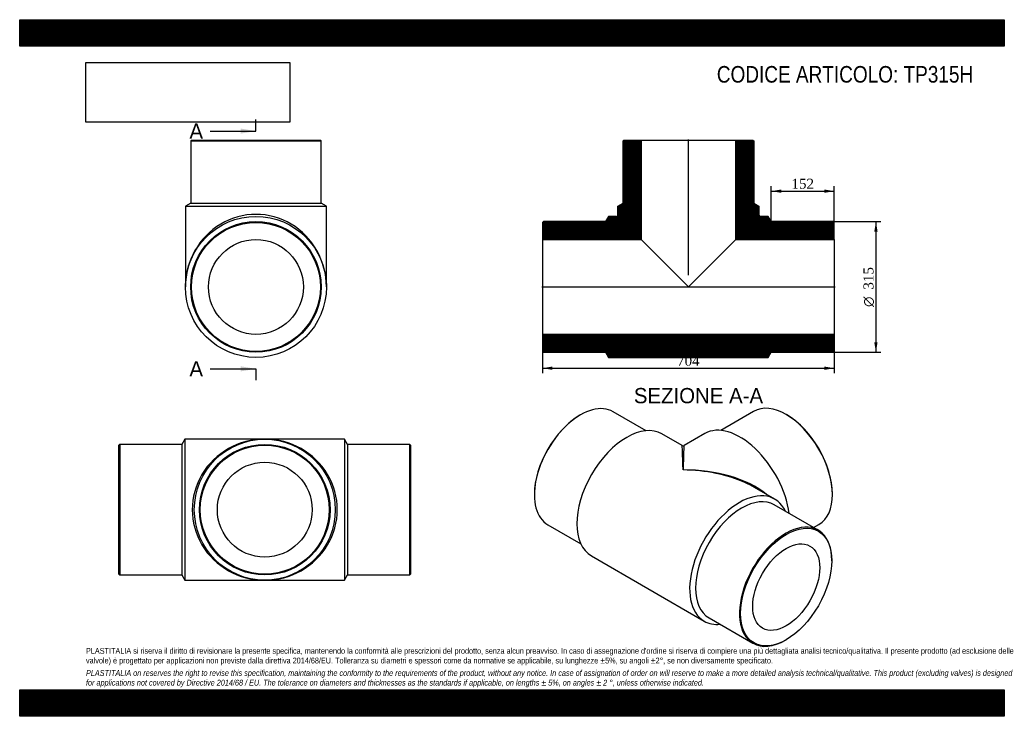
# Model space of a CAD drawing. Header units: millimetres. Extents: x 0 to 2376, y 0 to 1680.
import ezdxf
from ezdxf.enums import TextEntityAlignment as Align
from ezdxf.lldxf.tags import DXFTag

# ---------------------------------------------------------------- set-up
doc = ezdxf.new("R2010")
doc.units = ezdxf.units.MM
doc.header["$LTSCALE"] = 8
for name, color, linetype in [('Default', 7, 'Continuous'), ('DV4_Default', 7, 'Continuous'), ('TP315H', 7, 'Continuous')]:
    doc.layers.add(name, color=color, linetype=linetype)
doc.styles.add('SEACAD_Solid_Edge_ANSI', font='seans.ttf')
doc.styles.add('SEACAD_Solid_Edge_ANSI1_Symbols', font='semeca1.ttf')
doc.styles.add('SEACAD_Times_New_Roman', font='times.ttf')
tags = doc.linetypes.add('CENTER2', pattern=[28.575, 19.05, -3.175, 3.175, -3.175]).pattern_tags.tags
tags[10:11] = [DXFTag(74, 4), DXFTag(75, 0), DXFTag(340, '0'), DXFTag(46, 0.0), DXFTag(50, 0.0), DXFTag(44, 0.0), DXFTag(45, 0.0)]
tags[8:9] = [DXFTag(74, 4), DXFTag(75, 0), DXFTag(340, '0'), DXFTag(46, 0.0), DXFTag(50, 0.0), DXFTag(44, 0.0), DXFTag(45, 0.0)]
tags[6:7] = [DXFTag(74, 4), DXFTag(75, 0), DXFTag(340, '0'), DXFTag(46, 0.0), DXFTag(50, 0.0), DXFTag(44, 0.0), DXFTag(45, 0.0)]
tags[4:5] = [DXFTag(74, 4), DXFTag(75, 0), DXFTag(340, '0'), DXFTag(46, 0.0), DXFTag(50, 0.0), DXFTag(44, 0.0), DXFTag(45, 0.0)]
doc.dimstyles.new('ANSImm', dxfattribs={"dimtxt": 24, "dimasz": 24, "dimexe": 12, "dimexo": 0, "dimgap": 6, "dimtad": 1, "dimdsep": 46, "dimtxsty": 'SEACAD_Times_New_Roman', "dimblk1": '_SE_FILLED', "dimblk2": '_SE_FILLED', "dimsah": 1, "dimcen": 12, "dimazin": 0, "dimtfac": 0.85, "dimtdec": 3, "dimtofl": 0, "dimtmove": 0, "dimatfit": 3, "dimfxl": 1, "dimarcsym": 0})
picture_1 = doc.add_image_def('image1.jpg', size_in_pixel=(4302, 1260))

# ---------------------------------------------------------------- blocks, each defined once
blk = doc.blocks.new('SE')
at = {"layer": 'TP315H', "color": 7, "linetype": 'Continuous'}
for p, q in [((398.9, 668.3), (391.4, 655.8)), ((398.9, 668.3), (398.9, 328.3)), ((591.4, 668.3), (398.9, 668.3)), ((783.9, 668.3), (591.4, 668.3)), ((783.9, 668.3), (783.9, 328.3)), ((791.4, 655.8), (783.9, 668.3)), ((241.4, 655.8), (239.4, 653.8)), ((239.4, 342.8), (239.4, 653.8)), ((241.4, 655.8), (241.4, 340.8)), ((391.4, 655.8), (241.4, 655.8)), ((391.4, 655.8), (391.4, 340.8)), ((791.4, 655.8), (791.4, 340.8)), ((941.4, 655.8), (791.4, 655.8)), ((941.4, 340.8), (941.4, 655.8)), ((943.4, 653.8), (941.4, 655.8)), ((943.4, 653.8), (943.4, 342.8)), ((239.4, 342.8), (241.4, 340.8)), ((241.4, 340.8), (391.4, 340.8)), ((391.4, 340.8), (398.9, 328.3)), ((783.9, 328.3), (791.4, 340.8)), ((791.4, 340.8), (941.4, 340.8)), ((941.4, 340.8), (943.4, 342.8)), ((398.9, 328.3), (591.4, 328.3)), ((591.4, 328.3), (783.9, 328.3))]:
    blk.add_line(p, q, dxfattribs=at)
for radius in [170, 157.5, 155.5, 114.4]:
    blk.add_circle((591.4, 498.3), radius, dxfattribs=at)
for major_axis in [(175, 0), (-175, 0)]:
    blk.add_ellipse((591.4, 498.3), major_axis=major_axis, ratio=0.971429, start_param=1.570796, end_param=4.712389, dxfattribs=at)
blk = doc.blocks.new('SE1')
at = {"layer": 'TP315H', "color": 7, "linetype": 'Continuous'}
for p, q in [((1353.3, 726.8), (1351.9, 725.9)), ((1511.4, 688.7), (1432.1, 734.6)), ((1770.9, 735.4), (1691.6, 689.5)), ((1851.1, 726.8), (1849.7, 727.6)), ((1598.3, 653), (1549.7, 681.1)), ((1653.3, 681.9), (1603.3, 653)), ((1821.9, 523.9), (1773.3, 552)), ((1241.9, 535.5), (1241.9, 533.9)), ((1961.1, 534.7), (1961.1, 536.3)), ((1927, 448.8), (1821, 510)), ((1274.6, 461.8), (1353.9, 415.9)), ((1915.8, 455.3), (1928.4, 462.6)), ((1379.7, 386.6), (1651.9, 229.5)), ((1959.6, 375.1), (1959.6, 376.7)), ((1663.5, 237.2), (1769.5, 176)), ((1848.3, 183.8), (1849.7, 184.6))]:
    blk.add_line(p, q, dxfattribs=at)
blk.add_arc((1600.8, 657.3), 5, 240.1258, 299.6098, dxfattribs=at)
for centre, major_axis, ratio, start_param, end_param in [((1353.3, 598.2), (78.7, 136.4), 0.57735, 0, 3.141593), ((1849.7, 599), (-78.8, 136.4), 0.57735, 3.141593, 6.283185), ((1351.9, 599), (-77.7, -134.7), 0.57735, 3.926991, 5.497787), ((1851.1, 599.8), (77.8, -134.7), 0.57735, 0.785398, 2.356194), ((1464.7, 533.9), (-85, -147.2), 0.57735, 3.141593, 6.283185), ((1738.3, 534.7), (-85, 147.2), 0.57735, 4.093874, 6.283185), ((1600.8, 455.3), (2.5, -197.7), 0.012548, 2.348736, 3.134134), ((1600.8, 455.3), (-2.5, -197.7), 0.012548, 3.149052, 3.93445), ((1600.8, 455.3), (-243.9, -3), 0.568924, 3.734394, 4.70535), ((1600.8, 455.3), (-243.9, 3), 0.568924, 4.06064, 4.719428), ((1600.8, 455.3), (-243.9, 3), 0.568924, 3.93403, 4.06064), ((1736.9, 376.7), (-85, -147.2), 0.57735, 2.755721, 6.283185), ((1742.2, 373.6), (-78.7, -136.4), 0.57735, 3.141593, 6.283185), ((1848.3, 312.4), (-78.7, -136.4), 0.57735, 2.356194, 6.283185), ((1736.9, 376.7), (-85, -147.2), 0.57735, 0, 0.385872), ((1848.3, 312.4), (-78.7, -136.4), 0.57735, 0, 0.785398)]:
    blk.add_ellipse(centre, major_axis=major_axis, ratio=ratio, start_param=start_param, end_param=end_param, dxfattribs=at)
for major_axis in [(77.7, 134.7), (-57.2, -99.1)]:
    blk.add_ellipse((1849.7, 311.6), major_axis=major_axis, ratio=0.57735, dxfattribs=at)
blk = doc.blocks.new('SE2')
at = {"layer": 'TP315H', "color": 7, "linetype": 'Continuous'}
for p, q in [((414.6, 1389.5), (412.6, 1387.5)), ((412.6, 1387.5), (727.6, 1387.5)), ((412.6, 1387.5), (412.6, 1237.5)), ((414.6, 1389.5), (725.6, 1389.5)), ((727.6, 1387.5), (725.6, 1389.5)), ((727.6, 1237.5), (727.6, 1387.5)), ((412.6, 1237.5), (400.1, 1230)), ((412.6, 1237.5), (727.6, 1237.5)), ((740.1, 1230), (727.6, 1237.5)), ((400.1, 1230), (740.1, 1230)), ((400.1, 1230), (400.1, 1035.5)), ((740.1, 1035.5), (740.1, 1230))]:
    blk.add_line(p, q, dxfattribs=at)
for radius in [170, 157.5, 155.5, 114.4]:
    blk.add_circle((570.1, 1035.5), radius, dxfattribs=at)
blk.add_ellipse((570.1, 1035.5), major_axis=(0, -175), ratio=0.971429, start_param=1.570796, end_param=4.712389, dxfattribs=at)
blk = doc.blocks.new('SE4')
at = {"color": 7, "linetype": 'Continuous', "style": 'SEACAD_Solid_Edge_ANSI'}
blk.add_text('A', height=36.8, dxfattribs=at).set_placement((409.6, 1429.8), align=Align.TOP_LEFT)
blk = doc.blocks.new('SE5')
at = {"color": 7, "linetype": 'Continuous', "style": 'SEACAD_Solid_Edge_ANSI'}
blk.add_text('A', height=36.8, dxfattribs=at).set_placement((409.6, 856.4), align=Align.TOP_LEFT)
blk = doc.blocks.new('SEANNOT_GROUP')
at = {"linetype": 'Continuous'}
blk.add_hatch(color=7, dxfattribs=at).paths.add_polyline_path([(533.3, 1405.3), (570.1, 1411.4), (533.3, 1417.5)])
at = {"color": 7, "linetype": 'Continuous'}
blk.add_lwpolyline([(459.7, 1411.4), (570.1, 1411.4)], dxfattribs=at)
blk = doc.blocks.new('SEANNOT_GROUP1')
at = {"linetype": 'Continuous'}
blk.add_hatch(color=7, dxfattribs=at).paths.add_polyline_path([(533.3, 831.9), (570.1, 838), (533.3, 844.2)])
at = {"color": 7, "linetype": 'Continuous'}
blk.add_lwpolyline([(459.7, 838), (570.1, 838)], dxfattribs=at)
blk = doc.blocks.new('SE3')
at = {"layer": 'Default', "color": 7, "linetype": 'CENTER2'}
for p, q in [((570.1, 1411.4), (570.1, 1439)), ((570.1, 838), (570.1, 810.4))]:
    blk.add_line(p, q, dxfattribs=at)
at = {"layer": 'Default', "color": 7, "linetype": 'CENTER2', "const_width": 0.0001}
blk.add_lwpolyline([(570.1, 1411.4), (570.1, 838)], dxfattribs=at)
at = {"layer": 'Default'}
for name in ['SE4', 'SEANNOT_GROUP', 'SE5', 'SEANNOT_GROUP1']:
    blk.add_blockref(name, (0, 0), dxfattribs=at)
blk = doc.blocks.new('SE6')
at = {"layer": 'TP315H', "linetype": 'Continuous'}
h = blk.add_hatch(dxfattribs=at)
h.set_pattern_fill('LINE', scale=0.629921, angle=45, style=0)
edge = h.paths.add_edge_path()
edge.add_line((1456.2, 1237.5), (1443.7, 1230))
edge.add_line((1443.7, 1230), (1443.7, 1210.5))
edge.add_arc((1438.7, 1210.5), 5, 270, 360, ccw=False)
edge.add_line((1438.7, 1205.5), (1421.2, 1205.5))
edge.add_line((1421.2, 1205.5), (1413.7, 1193))
edge.add_line((1413.7, 1193), (1263.7, 1193))
edge.add_line((1263.7, 1193), (1261.7, 1191))
edge.add_line((1261.7, 1191), (1261.7, 1149.9))
edge.add_line((1261.7, 1149.9), (1499.3, 1149.9))
edge.add_line((1499.3, 1149.9), (1499.3, 1389.5))
edge.add_line((1499.3, 1389.5), (1458.2, 1389.5))
edge.add_line((1458.2, 1389.5), (1456.2, 1387.5))
edge.add_line((1456.2, 1387.5), (1456.2, 1237.5))
h = blk.add_hatch(dxfattribs=at)
h.set_pattern_fill('LINE', scale=0.629921, angle=45, style=0)
edge = h.paths.add_edge_path()
edge.add_line((1771.2, 1237.5), (1771.2, 1387.5))
edge.add_line((1771.2, 1387.5), (1769.2, 1389.5))
edge.add_line((1769.2, 1389.5), (1728.1, 1389.5))
edge.add_line((1728.1, 1389.5), (1728.1, 1149.9))
edge.add_line((1728.1, 1149.9), (1965.7, 1149.9))
edge.add_line((1965.7, 1149.9), (1965.7, 1191))
edge.add_line((1965.7, 1191), (1963.7, 1193))
edge.add_line((1963.7, 1193), (1813.7, 1193))
edge.add_line((1813.7, 1193), (1806.2, 1205.5))
edge.add_line((1806.2, 1205.5), (1788.7, 1205.5))
edge.add_arc((1788.7, 1210.5), 5, 180, 270, ccw=False)
edge.add_line((1783.7, 1210.5), (1783.7, 1230))
edge.add_line((1783.7, 1230), (1771.2, 1237.5))
h = blk.add_hatch(dxfattribs=at)
h.set_pattern_fill('LINE', scale=0.629921, angle=45, style=0)
h.paths.add_polyline_path([(1965.7, 880), (1965.7, 921.1), (1261.7, 921.1), (1261.7, 880), (1263.7, 878), (1413.7, 878), (1421.2, 865.5), (1806.2, 865.5), (1813.7, 878), (1963.7, 878)])
at = {"layer": 'DV4_Default', "color": 7, "linetype": 'CENTER2'}
for p, q in [((1613.7, 1063.7), (1613.7, 1391.2)), ((1260, 1035.5), (1967.5, 1035.5))]:
    blk.add_line(p, q, dxfattribs=at)
at = {"layer": 'TP315H', "color": 7, "linetype": 'Continuous'}
for p, q in [((1456.2, 1387.5), (1458.2, 1389.5)), ((1456.2, 1237.5), (1456.2, 1387.5)), ((1458.2, 1389.5), (1499.3, 1389.5)), ((1499.3, 1389.5), (1728.1, 1389.5)), ((1499.3, 1389.5), (1499.3, 1149.9)), ((1728.1, 1389.5), (1769.2, 1389.5)), ((1728.1, 1149.9), (1728.1, 1389.5)), ((1769.2, 1389.5), (1771.2, 1387.5)), ((1771.2, 1387.5), (1771.2, 1237.5)), ((1443.7, 1230), (1456.2, 1237.5)), ((1771.2, 1237.5), (1783.7, 1230)), ((1443.7, 1210.5), (1443.7, 1230)), ((1783.7, 1230), (1783.7, 1210.5)), ((1261.7, 1191), (1263.7, 1193)), ((1261.7, 1191), (1261.7, 1149.9)), ((1413.7, 1193), (1263.7, 1193)), ((1421.2, 1205.5), (1413.7, 1193)), ((1438.7, 1205.5), (1421.2, 1205.5)), ((1806.2, 1205.5), (1788.7, 1205.5)), ((1813.7, 1193), (1806.2, 1205.5)), ((1963.7, 1193), (1813.7, 1193)), ((1963.7, 1193), (1965.7, 1191)), ((1965.7, 1149.9), (1965.7, 1191)), ((1261.7, 1149.9), (1261.7, 921.1)), ((1261.7, 1149.9), (1499.3, 1149.9)), ((1499.3, 1149.9), (1613.7, 1035.5)), ((1613.7, 1035.5), (1728.1, 1149.9)), ((1728.1, 1149.9), (1965.7, 1149.9)), ((1965.7, 1149.9), (1965.7, 921.1)), ((1965.7, 921.1), (1261.7, 921.1)), ((1261.7, 921.1), (1261.7, 880)), ((1965.7, 880), (1965.7, 921.1)), ((1263.7, 878), (1261.7, 880)), ((1965.7, 880), (1963.7, 878)), ((1263.7, 878), (1413.7, 878)), ((1413.7, 878), (1421.2, 865.5)), ((1421.2, 865.5), (1806.2, 865.5)), ((1806.2, 865.5), (1813.7, 878)), ((1813.7, 878), (1963.7, 878))]:
    blk.add_line(p, q, dxfattribs=at)
for centre, start, end in [((1438.7, 1210.5), 270, 0), ((1788.7, 1210.5), 180, 270)]:
    blk.add_arc(centre, 5, start, end, dxfattribs=at)
blk = doc.blocks.new('DMBLK310')
at = {"layer": 'Default', "linetype": 'Continuous'}
for points in [[(1285.7, 835.5), (1285.7, 843.5), (1261.7, 839.5)], [(1941.7, 835.5), (1965.7, 839.5), (1941.7, 843.5)]]:
    blk.add_hatch(color=7, dxfattribs=at).paths.add_polyline_path(points)
at = {"layer": 'Default', "color": 7, "linetype": 'Continuous'}
for p, q in [((1261.7, 921.1), (1261.7, 827.5)), ((1965.7, 921.1), (1965.7, 827.5)), ((1261.7, 839.5), (1965.7, 839.5))]:
    blk.add_line(p, q, dxfattribs=at)
at = {"layer": 'Default', "color": 7, "linetype": 'Continuous', "style": 'SEACAD_Times_New_Roman'}
blk.add_text('704', height=24, dxfattribs=at).set_placement((1586.4, 869.5), align=Align.TOP_LEFT)
blk = doc.blocks.new('_SE_FILLED')
at = {"color": 0}
blk.add_line((0, 0), (-1, 0), dxfattribs=at)
blk.add_solid([(0, 0), (-1, -0.1665), (-1, 0.1665), (0, 0)], dxfattribs=at)
blk = doc.blocks.new('DMBLK311')
at = {"layer": 'Default', "linetype": 'Continuous'}
for points in [[(1837.7, 1270.5), (1813.7, 1266.5), (1837.7, 1262.5)], [(1941.7, 1270.5), (1941.7, 1262.5), (1965.7, 1266.5)]]:
    blk.add_hatch(color=7, dxfattribs=at).paths.add_polyline_path(points)
at = {"layer": 'Default', "color": 7, "linetype": 'Continuous'}
for p, q in [((1813.7, 1193), (1813.7, 1278.5)), ((1813.7, 1266.5), (1965.7, 1266.5)), ((1965.7, 1170.4), (1965.7, 1278.5))]:
    blk.add_line(p, q, dxfattribs=at)
at = {"layer": 'Default', "color": 7, "linetype": 'Continuous', "style": 'SEACAD_Times_New_Roman'}
blk.add_text('152', height=24, dxfattribs=at).set_placement((1862.4, 1296.5), align=Align.TOP_LEFT)
blk = doc.blocks.new('GDimGGroup')
at = {"layer": 'Default', "linetype": 'Continuous'}
for points in [[(2070.2, 1169), (2066.2, 1193), (2062.2, 1169)], [(2070.2, 902), (2062.2, 902), (2066.2, 878)]]:
    blk.add_hatch(color=7, dxfattribs=at).paths.add_polyline_path(points)
at = {"layer": 'Default', "color": 7, "linetype": 'Continuous'}
for p, q in [((1963.7, 1193), (2078.2, 1193)), ((2066.2, 1193), (2066.2, 878)), ((1963.7, 878), (2078.2, 878))]:
    blk.add_line(p, q, dxfattribs=at)
for s, style, p in [('315', 'SEACAD_Times_New_Roman', (2036.2, 1029)), ('O', 'SEACAD_Solid_Edge_ANSI1_Symbols', (2036.2, 987.3))]:
    blk.add_text(s, height=24, rotation=90, dxfattribs=dict(at, style=style)).set_placement(p, align=Align.TOP_LEFT)

msp = doc.modelspace()

# ---------------------------------------------------------------- hatches: boundary and pattern name
at = {"layer": 'Default', "linetype": 'Continuous'}
h = msp.add_hatch(dxfattribs=at)
h.set_pattern_fill('LINE', scale=0.629921, angle=45, style=0)
h.paths.add_polyline_path([(2376, 1616), (2376, 1680), (0, 1680), (0, 1616)])
for points in [[(2376, 1616), (2376, 1680), (0, 1680), (0, 1616)], [(2376, 0), (2376, 64), (0, 64), (0, 0)]]:
    msp.add_hatch(color=7, dxfattribs=at).paths.add_polyline_path(points)
h = msp.add_hatch(dxfattribs=at)
h.set_pattern_fill('LINE', scale=0.629921, angle=45, style=0)
h.paths.add_polyline_path([(2376, 0), (2376, 64), (0, 64), (0, 0)])

# ---------------------------------------------------------------- linework, layer by layer
at = {"layer": 'Default', "color": 7, "linetype": 'Continuous'}
for p, q in [((0, 1680), (2376, 1680)), ((0, 1616), (0, 1680)), ((2376, 1680), (2376, 1616)), ((2376, 1616), (0, 1616)), ((0, 64), (2376, 64)), ((0, 0), (0, 64)), ((2376, 64), (2376, 0)), ((2376, 0), (0, 0))]:
    msp.add_line(p, q, dxfattribs=at)

# ---------------------------------------------------------------- block references
at = {"layer": 'Default'}
for name in ['SE3', 'SE2', 'SE6', 'GDimGGroup', 'SE1', 'SE']:
    msp.add_blockref(name, (0, 0), dxfattribs=at)

# ---------------------------------------------------------------- texts
at = {"layer": 'Default', "color": 7, "linetype": 'Continuous', "style": 'SEACAD_Solid_Edge_ANSI'}
msp.add_text('SEZIONE A-A', height=36.8, dxfattribs=at).set_placement((1482.096, 791.756), align=Align.TOP_LEFT)
at = {"layer": 'Default', "attachment_point": 1}
for s, insert, char_height, width in [('{\\fArial Narrow|b0||i0||c0|p34;\\C7;\\H40.;\\W1.;CODICE ARTICOLO: TP315H}', (1682.289, 1568.268), 40, 664.55828), ("{\\fArial Narrow|b0||i0||c0|p34;\\C7;\\H14.;\\W1.;PLASTITALIA si riserva il diritto di revisionare la presente specifica, mantenendo la conformità alle prescrizioni del prodotto, senza alcun preavviso. In caso di assegnazione d'ordine si riserva di compiere una più dettagliata analisi tecnico/qualitativa. Il presente prodotto (ad esclusione delle \\P}{\\fArial Narrow|b0||i0||c0|p34;\\C7;\\H14.;\\W1.;valvole) è progettato per applicazioni non previste dalla direttiva 2014/68/EU. Tolleranza su diametri e spessori come da normative se applicabile, su lunghezze ±5%, su angoli ±2°, se non diversamente specificato.\\P}{\\fArial Narrow|b0||i0||c0|p34;\\C7;\\H4.;\\W1.;   \\P}{\\fArial Narrow|b0||i1||c0|p34;\\C7;\\H14.;\\W1.;PLASTITALIA on reserves the right to revise this specification, maintaining the conformity to the requirements of the product, without any notice. In case of assignation of order on will reserve to make a more detailed analysis technical/qualitative. This product (excluding valves) is designed \\P}{\\fArial Narrow|b0||i1||c0|p34;\\C7;\\H14.;\\W1.;for applications not covered by Directive 2014/68 / EU. The tolerance on diameters and thicknesses as the standards if applicable, on lengths ± 5%, on angles ± 2 °, unless otherwise indicated.\\P}", (160, 164.819), 14, 2056)]:
    msp.add_mtext(s, dxfattribs=dict(at, insert=insert, char_height=char_height, width=width))

# ---------------------------------------------------------------- dimensions: what is measured, and where the dimension line sits
at = {"layer": 'Default', "color": 7, "linetype": 'Continuous'}
dim = msp.add_linear_dim(base=(1965.729, 1266.526), p1=(1813.729, 1192.956), p2=(1965.729, 1170.406), text='\\A1;<>', dimstyle='ANSImm', dxfattribs=at)
dim.commit()
dim.dimension.update_dxf_attribs({"geometry": 'DMBLK311', "text_midpoint": (1889.729, 1266.526), "dimtype": 160})
dim = msp.add_linear_dim(base=(1261.729, 839.497), p1=(1261.729, 921.056), p2=(1965.729, 921.056), angle=360, text='\\A1;<>', dimstyle='ANSImm', dxfattribs=at)
dim.commit()
dim.dimension.update_dxf_attribs({"geometry": 'DMBLK310', "text_midpoint": (1613.729, 839.497), "dimtype": 161})

# ---------------------------------------------------------------- pictures from other files: only their frames are drawn
image = msp.add_image(picture_1, insert=(160, 1432.825), size_in_units=(491.657, 144))
image.dxf.flags = 7

doc.saveas('drawing.dxf')
